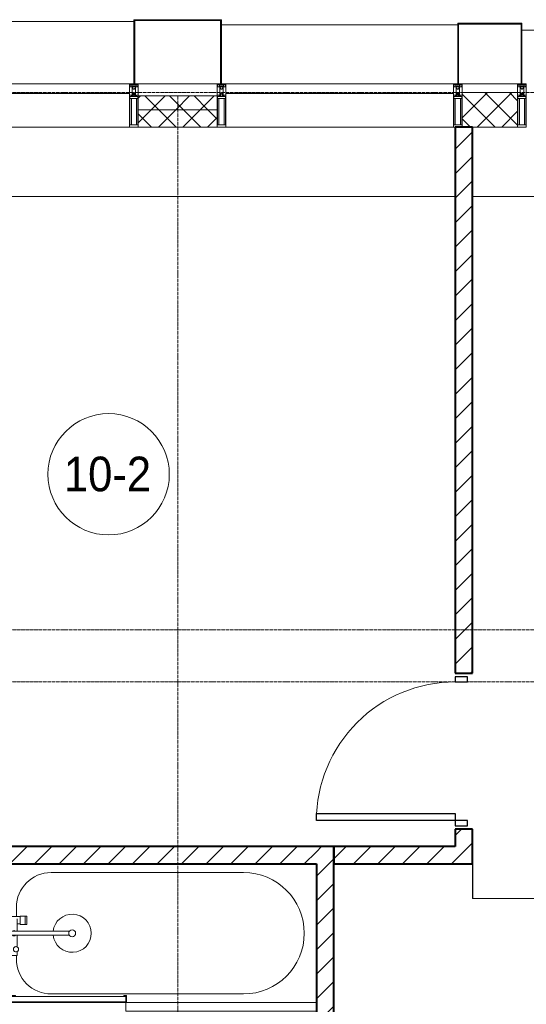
# Model space of a CAD drawing. Header units: millimetres. Extents: x 5617 to 137814, y 7718 to 189336.
# Tile 81 of 97: x 64344 to 67265, y 27840 to 33520. Entities that reach past the tile are written whole.
import ezdxf

# ---------------------------------------------------------------- set-up
doc = ezdxf.new("R2010")
doc.units = ezdxf.units.MM
doc.linetypes.add('ADSK_Линия сетки', pattern=[25, 20, -2.5, 0, -2.5])
doc.linetypes.add('Линия сетки', pattern=[25, 20, -2.5, 0, -2.5])
for name, color, linetype, lineweight in [('Двери', 7, 'Continuous', 18), ('Импосты витража', 7, 'Continuous', 18), ('Колонны', 7, 'Continuous', 18), ('Марки помещений', 7, 'Continuous', 20), ('Мебель', 7, 'Continuous', 18), ('Оси', 7, 'Continuous', 9), ('Панели витража', 7, 'Continuous', 18), ('Перекрытия', 7, 'Continuous', 18), ('Сантехнические приборы', 7, 'Continuous', 18), ('Стены', 7, 'Continuous', 18), ('Стены разрез', 7, 'Continuous', 40), ('Стены штриховка', 7, 'Continuous', 40), ('Элементы узлов', 7, 'Continuous', 18)]:
    doc.layers.add(name, color=color, linetype=linetype, lineweight=lineweight)
doc.styles.add('Arial_3', font='arial.ttf', dxfattribs={"width": 0.9, "height": 200})
pattern_1 = [(45, (0, 0), (-70.71068, 70.71068), [])]
pattern_2 = [(45, (0, 0), (-70.71068, 70.71068), []), (135, (0, 0), (-70.71068, -70.71068), [])]

# ---------------------------------------------------------------- blocks, each defined once
blk = doc.blocks.new('MR_Ванна - Санузел с ванной_1800x800-2638737-МКСС_К4_L12_41_700_')
at = {"layer": 'Сантехнические приборы', "color": 253, "true_color": 0xaaaaaa}
for p, q in [((210, 800.1), (195, 800.1)), ((195, 800.1), (195, 760)), ((210, 795.1), (210, 800.1)), ((210, 800), (885, 800)), ((900, 800), (885, 800)), ((885, 800), (885, 795.1)), ((900, 760), (900, 800)), ((630, 750), (-480, 750)), ((195, 760), (210, 760)), ((200, 765), (200, 795.1)), ((200, 795.1), (210, 795.1)), ((200, 795.1), (200, 765)), ((895, 795.1), (200, 795.1)), ((210, 765), (200, 765)), ((200, 765), (895, 765)), ((210, 760), (210, 765)), ((895, 765), (835, 765)), ((835, 765), (835, 760)), ((835, 760), (900, 760)), ((885, 795.1), (895, 795.1)), ((895, 795.1), (895, 765)), ((895, 765), (895, 795.1)), ((900, 760), (900, 509.8)), ((826.3, 529.1), (858, 529.1)), ((826.3, 505.7), (826.3, 529.1)), ((830, 529.1), (830, 550)), ((858, 529.1), (858, 411.3)), ((826.3, 411.3), (826.3, 478.7)), ((858, 493.3), (866, 493.3)), ((858, 466.4), (858, 493.3)), ((866, 466.4), (858, 466.4)), ((866, 496), (880, 496)), ((866, 464), (866, 496)), ((866, 493.3), (866, 466.4)), ((880, 464), (866, 464)), ((880, 509.8), (900, 509.8)), ((880, 450), (880, 509.8)), ((880, 496), (880, 464)), ((900, 509.8), (900, 450)), ((524.9, 411.3), (880, 411.3)), ((900, 450), (880, 450)), ((880, 411.3), (880, 388.7)), ((900, 450), (900, 360)), ((880, 388.7), (524.9, 388.7)), ((770.9, 301.9), (770.9, 348.9)), ((770.9, 348.9), (780, 348.9)), ((780, 301.9), (780, 348.9)), ((780, 348.9), (807.5, 348.9)), ((780, 348.9), (780, 301.9)), ((807.5, 348.9), (807.5, 301.9)), ((807.5, 303.8), (807.5, 346.6)), ((807.5, 346.6), (826.3, 346.6)), ((826.3, 316.7), (826.3, 388.7)), ((858, 388.7), (858, 316.7)), ((858, 316.7), (858, 343.6)), ((858, 343.6), (866, 343.6)), ((866, 314), (866, 346)), ((866, 346), (880, 346)), ((866, 343.6), (866, 316.7)), ((880, 300.2), (880, 360)), ((880, 360), (900, 360)), ((880, 346), (880, 314)), ((900, 360), (900, 300.2)), ((780, 301.9), (770.9, 301.9)), ((807.5, 301.9), (780, 301.9)), ((858, 303.8), (807.5, 303.8)), ((830, 250), (830, 303.8)), ((858, 316.7), (858, 303.8)), ((866, 316.7), (858, 316.7)), ((880, 314), (866, 314)), ((900, 300.2), (880, 300.2)), ((900, 300.2), (900, 0)), ((-480, 50), (630, 50))]:
    blk.add_line(p, q, dxfattribs=at)
for centre, radius, start, end in [((-480, 400), 350, 90, 270), ((630, 550), 200, 360, 90), ((508.5, 400), 110, 5.916, 354.084), ((832.8, 492.2), 15, 90, 270), ((832.8, 492.2), 15, 244.0483, 115.9517), ((832.8, 492.2), 15, 270, 90), ((508.5, 400), 20, 90, 270), ((508.5, 400), 20, 270, 90), ((508.5, 400), 20, 325.4667, 34.5333), ((843.9, 400), 15.5, 47.0093, 132.9907), ((843.9, 400), 15.5, 227.0093, 312.9907), ((630, 250), 200, 270, 360)]:
    blk.add_arc(centre, radius, start, end, dxfattribs=at)
blk = doc.blocks.new('MR_Зона обслуживания - MR_Зона обслуживания-2638739-МКСС_К4_L12_41_700_')
at = {"layer": 'Мебель', "lineweight": 9}
for p, q in [((550, 50), (-550, 50)), ((-550, 0), (545.1, 0)), ((550, 0.1), (550, 50))]:
    blk.add_line(p, q, dxfattribs=at)
blk = doc.blocks.new('A_DOR_Door - Вн_3_Одинарная_900x2100-3250834-МКСС_К4_L12_41_700_')
at = {"layer": 'Двери', "color": 253, "lineweight": 30, "true_color": 0xaaaaaa}
for p, q in [((-400, 50), (-400, 850)), ((-400, 850), (-360, 850)), ((-400, 50), (-400, 850)), ((-360, 850), (-360, 50)), ((-430, 50), (-430, -20)), ((-400, 50), (-430, 50)), ((-360, 50), (-400, 50)), ((-400, -20), (-400, 50)), ((430, 50), (400, 50)), ((400, 50), (400, -20)), ((430, -20), (430, 50)), ((-430, -20), (-400, -20)), ((400, -20), (430, -20))]:
    blk.add_line(p, q, dxfattribs=at)
at = {"layer": 'Двери', "color": 254, "lineweight": 9, "true_color": 0xd4d4d4}
blk.add_arc((-400, 50), 800, 360, 90, dxfattribs=at)
blk = doc.blocks.new('135_SLK_K4_AR_rvt-1-МКСС_К4_L12_41_700_')
at = {"layer": 'Стены разрез', "lineweight": 9, "true_color": 0xaaaaaa}
h = blk.add_hatch(dxfattribs=at)
h.set_pattern_fill('FP_3', color=253, style=0, pattern_type=2)
h.set_pattern_definition(pattern_1)
h.paths.add_polyline_path([(131250, 28650), (131250, 28850), (131150, 28850), (131150, 28650)])
h.paths.add_polyline_path([(131250, 29750), (131250, 32900), (131150, 32900), (131150, 29750)])
h = blk.add_hatch(dxfattribs=at)
h.set_pattern_fill('FP_3', color=253, style=0, pattern_type=2)
h.set_pattern_definition(pattern_1)
h.paths.add_polyline_path([(130350, 28650), (130350, 28750), (128500, 28750), (128500, 28650), (130218.7, 28650)])
h = blk.add_hatch(dxfattribs=at)
h.set_pattern_fill('FP_3', color=253, style=0, pattern_type=2)
h.set_pattern_definition(pattern_1)
h.paths.add_polyline_path([(130350, 26350), (130450, 26350), (130450, 26950), (130350, 26950), (130350, 26544)])
h.paths.add_polyline_path([(130450, 27750), (130450, 28750), (130350, 28750), (130350, 27750)])
h = blk.add_hatch(dxfattribs=at)
h.set_pattern_fill('FP_3', color=253, style=0, pattern_type=2)
h.set_pattern_definition(pattern_1)
h.paths.add_polyline_path([(130450, 28650), (131150, 28650), (131150, 28750), (130450, 28750)])
at = {"layer": 'Перекрытия', "color": 253, "true_color": 0xaaaaaa}
for p, q in [((131150, 32500), (128000, 32500)), ((136150, 32500), (131250, 32500))]:
    blk.add_line(p, q, dxfattribs=at)
at = {"layer": 'Стены', "color": 253, "true_color": 0xaaaaaa}
for p, q in [((131250.8, 28700), (131250, 28700)), ((131250.8, 28700), (131250.8, 28450.4)), ((131250, 28450.4), (131250, 28650)), ((131250, 28450.4), (131250, 28449.6)), ((132400, 28449.6), (131250, 28449.6)), ((131250.8, 28450.4), (132400, 28450.4))]:
    blk.add_line(p, q, dxfattribs=at)
at = {"layer": 'Стены разрез', "color": 253, "true_color": 0xaaaaaa}
for p, q in [((131250, 32900), (131150, 32900)), ((131150, 32900), (131150, 29750)), ((131250, 29750), (131250, 32900)), ((131150, 29750), (131250, 29750)), ((131250, 28850), (131150, 28850)), ((131150, 28850), (131150, 28750)), ((131250, 28650), (131250, 28850)), ((130350, 28750), (128500, 28750)), ((130450, 28750), (130350, 28750)), ((130450, 27750), (130450, 28750)), ((131150, 28750), (130450, 28750)), ((130450, 28750), (130450, 28650)), ((128500, 28650), (130350, 28650)), ((130350, 28650), (130350, 27750)), ((130450, 28650), (131150, 28650)), ((131150, 28650), (131250, 28650))]:
    blk.add_line(p, q, dxfattribs=at)
at = {"layer": 'Двери', "color": 253, "lineweight": 18, "true_color": 0xaaaaaa, "rotation": 90}
blk.add_blockref('A_DOR_Door - Вн_3_Одинарная_900x2100-3250834-МКСС_К4_L12_41_700_', (131200, 29300), dxfattribs=at)
at = {"layer": 'Мебель', "color": 253, "lineweight": 18, "true_color": 0xaaaaaa, "rotation": 180}
blk.add_blockref('MR_Зона обслуживания - MR_Зона обслуживания-2638739-МКСС_К4_L12_41_700_', (129800, 27850), dxfattribs=at)
at = {"layer": 'Сантехнические приборы', "color": 253, "lineweight": 18, "true_color": 0xaaaaaa, "rotation": 180}
blk.add_blockref('MR_Ванна - Санузел с ванной_1800x800-2638737-МКСС_К4_L12_41_700_', (129450, 28650), dxfattribs=at)
blk = doc.blocks.new('System Panel - A_PAN_Glass-7513417-МКСС_К4_L12_41_700_')
at = {"layer": 'Панели витража', "color": 253, "lineweight": 5, "true_color": 0xaaaaaa}
for p, q in [((656.25, 0), (-656.25, 0)), ((-656.25, 0), (-656.25, -55)), ((656.25, -55), (656.25, 0)), ((-656.25, -55), (656.25, -55))]:
    blk.add_line(p, q, dxfattribs=at)
blk = doc.blocks.new('Rectangular Mullion - R_StandardFrame_50Wx250H-V85-МКСС_К4_L12_41_700_')
at = {"layer": 'Импосты витража', "color": 253, "lineweight": 5, "true_color": 0xaaaaaa}
blk.add_line((132872.5, 32900), (131560, 32900), dxfattribs=at)
blk = doc.blocks.new('Rectangular Mullion - 50Wx250H-2623690-МКСС_К4_L12_41_700_')
at = {"layer": 'Элементы узлов', "color": 253, "lineweight": 5, "true_color": 0xaaaaaa}
for p, q in [((-25, 65.2), (-25, 250)), ((-25, 250), (0, 250)), ((-23, 237.3), (0, 237.3)), ((-23, 237.3), (-23, 73.6)), ((-14.9, 84), (-14.9, 237.3)), ((25, 250), (0, 250)), ((23, 237.3), (0, 237.3)), ((14.9, 84), (14.9, 237.3)), ((23, 237.3), (23, 73.6)), ((25, 65.2), (25, 250)), ((-14, 65.2), (-25, 65.2)), ((0, 84), (-23, 84)), ((-0.5, 73.6), (-23, 73.6)), ((-14, 71.3), (-14, 65.2)), ((-10, 71.3), (-14, 71.3)), ((-10, 53), (-10, 71.3)), ((-7, 65.2), (-5.9, 67.3)), ((-7, 65.2), (-7, 54.7)), ((-4.1, 67.3), (-5.9, 67.3)), ((-4.1, 67.3), (-2.9, 65.1)), ((-2.9, 65.1), (-2.9, 54.6)), ((0, 84), (23, 84)), ((0.5, 73.6), (23, 73.6)), ((4.1, 67.3), (2.9, 65.1)), ((2.9, 65.1), (2.9, 54.6)), ((4.1, 67.3), (5.9, 67.3)), ((7, 65.2), (5.9, 67.3)), ((7, 65.2), (7, 54.7)), ((10, 71.3), (14, 71.3)), ((10, 53), (10, 71.3)), ((14, 71.3), (14, 65.2)), ((14, 65.2), (25, 65.2)), ((-23.8, 14.6), (-25, 14.2)), ((-25, 0), (-25, 14.2)), ((-22.3, 17), (-23.8, 17)), ((-23.8, 17), (-23.8, 14.6)), ((-22.5, 10.6), (-23.8, 14.6)), ((-22.5, 10.6), (-23.7, 9.9)), ((-23.7, 1.3), (-23.7, 9.9)), ((-23.7, 1.3), (-11.8, 1.3)), ((-23.2, 10.2), (-22.5, 8)), ((-22.5, 8), (-22.5, 4.5)), ((-21.3, 4.5), (-22.5, 4.5)), ((-22.3, 17), (-22.3, 16)), ((-22.3, 16), (-21.3, 16)), ((-19, 17.6), (-21.3, 16)), ((-21.3, 4.5), (-21.3, 6.5)), ((-21.3, 6.5), (-14.2, 6.5)), ((-18.4, 16.6), (-19, 17.6)), ((-7.4, 16.6), (-18.4, 16.6)), ((-14.2, 6.5), (-14.2, 4.5)), ((-13.2, 4.5), (-14.2, 4.5)), ((-13.2, 4.5), (-12.2, 7.2)), ((-12.7, 7.6), (-11.3, 11.4)), ((-12.7, 7.6), (-11.8, 6.9)), ((-12.2, 9), (-12.2, 14.8)), ((-12.2, 14.8), (0, 14.8)), ((-11.8, 1.3), (-11.8, 6.9)), ((-10.5, 11.2), (-11.3, 11.4)), ((-10.5, 1.5), (-10.5, 11.2)), ((-4.8, 1.5), (-10.5, 1.5)), ((-8.7, 53), (-10, 53)), ((-10, 53), (-10, 17)), ((-10, 17), (-7.5, 17)), ((-8.7, 53), (-7, 54.7)), ((-8.5, 23), (-1.5, 30)), ((-8.5, 18.5), (-8.5, 23)), ((-7.5, 18.5), (-8.5, 18.5)), ((-7.5, 17), (-7.5, 18.5)), ((-7.4, 18), (-7.4, 16.6)), ((-2.6, 18), (-7.4, 18)), ((0, 8), (-4.8, 8)), ((-4.8, 1.5), (-4.8, 8)), ((-1.3, 53), (-2.9, 54.6)), ((-2.6, 18), (-2.6, 16.8)), ((-2.6, 16.8), (0, 16.8)), ((-1.5, 30), (0, 30)), ((0, 53), (-1.3, 53)), ((0, 53), (1.3, 53)), ((1.5, 30), (0, 30)), ((2.6, 16.8), (0, 16.8)), ((0, 14.8), (0, 16.8)), ((0, 14.8), (0, 16.8)), ((12.2, 14.8), (0, 14.8)), ((0, 0), (0, 8)), ((0, 8), (4.8, 8)), ((0, 0), (0, 8)), ((1.3, 53), (2.9, 54.6)), ((8.5, 23), (1.5, 30)), ((2.6, 18), (2.6, 16.8)), ((2.6, 18), (7.4, 18)), ((4.8, 1.5), (4.8, 8)), ((4.8, 1.5), (10.5, 1.5)), ((8.7, 53), (7, 54.7)), ((7.4, 18), (7.4, 16.6)), ((7.4, 16.6), (18.4, 16.6)), ((7.5, 18.5), (8.5, 18.5)), ((7.5, 17), (7.5, 18.5)), ((10, 17), (7.5, 17)), ((8.5, 18.5), (8.5, 23)), ((8.7, 53), (10, 53)), ((10, 53), (10, 17)), ((10.5, 11.2), (11.3, 11.4)), ((10.5, 1.5), (10.5, 11.2)), ((12.7, 7.6), (11.3, 11.4)), ((12.7, 7.6), (11.8, 6.9)), ((11.8, 1.3), (11.8, 6.9)), ((23.7, 1.3), (11.8, 1.3)), ((12.2, 9), (12.2, 14.8)), ((13.2, 4.5), (12.2, 7.2)), ((13.2, 4.5), (14.2, 4.5)), ((21.3, 6.5), (14.2, 6.5)), ((14.2, 6.5), (14.2, 4.5)), ((18.4, 16.6), (19, 17.6)), ((19, 17.6), (21.3, 16)), ((22.3, 16), (21.3, 16)), ((21.3, 4.5), (21.3, 6.5)), ((21.3, 4.5), (22.5, 4.5)), ((22.3, 17), (22.3, 16)), ((22.3, 17), (23.8, 17)), ((22.5, 10.6), (23.8, 14.6)), ((22.5, 10.6), (23.7, 9.9)), ((23.2, 10.2), (22.5, 8)), ((22.5, 8), (22.5, 4.5)), ((23.7, 1.3), (23.7, 9.9)), ((23.8, 17), (23.8, 14.6)), ((23.8, 14.6), (25, 14.2)), ((25, 0), (25, 14.2)), ((-25, 0), (0, 0)), ((25, 0), (0, 0))]:
    blk.add_line(p, q, dxfattribs=at)
for centre, start, end in [((-0.5, 73.1), 360, 90), ((0.5, 73.1), 90, 180)]:
    blk.add_arc(centre, 0.5, start, end, dxfattribs=at)
blk = doc.blocks.new('Rectangular Mullion - R_StandardFrame_50Wx250H-V84-МКСС_К4_L12_41_700_')
at = {"layer": 'Импосты витража', "color": 253, "lineweight": 5, "true_color": 0xaaaaaa}
for p, q in [((-25, 0), (-25, 250)), ((-25, 250), (25, 250)), ((25, 250), (25, 0)), ((0, 0), (-25, 0)), ((25, 0), (5, 0))]:
    blk.add_line(p, q, dxfattribs=at)
blk = doc.blocks.new('Rectangular Mullion - R_StandardFrame_50Wx250H-7511672-МКСС_К4_L12_41_700_')
at = {"layer": 'Импосты витража', "color": 253, "lineweight": 5, "true_color": 0xaaaaaa}
for p, q in [((-25, 0), (-25, 250)), ((-25, 250), (25, 250)), ((25, 250), (25, 0)), ((-5, 0), (-25, 0)), ((25, 0), (0, 0))]:
    blk.add_line(p, q, dxfattribs=at)
blk = doc.blocks.new('Rectangular Mullion - R_StandardFrame_50Wx250H-V86-МКСС_К4_L12_41_700_')
at = {"layer": 'Импосты витража', "color": 253, "lineweight": 5, "true_color": 0xaaaaaa}
blk.add_line((129272.5, 32900), (128000, 32900), dxfattribs=at)
blk = doc.blocks.new('A_SLK_PAN_Type1 - Прямой тип панели-6538182-МКСС_К4_L12_41_700_')
at = {"layer": 'Колонны', "lineweight": 5}
for p, q in [((-247.5, 0), (-252.5, 0)), ((-252.5, 0), (-252.5, -370)), ((-247.5, -365), (-247.5, 0)), ((227.5, 0), (-227.5, 0)), ((247.5, 0), (247.5, -365)), ((252.5, 0), (247.5, 0)), ((252.5, -370), (252.5, 0)), ((-252.5, -370), (252.5, -370)), ((247.5, -365), (-247.5, -365))]:
    blk.add_line(p, q, dxfattribs=at)
blk = doc.blocks.new('A_SLK_PAN_Type1 - Прямой тип панели-6538183-МКСС_К4_L12_41_700_')
at = {"layer": 'Колонны', "lineweight": 5}
for p, q in [((-180, 0), (-185, 0)), ((-185, 0), (-185, -350)), ((-180, -345), (-180, 0)), ((160, 0), (-160, 0)), ((180, 0), (180, -345)), ((185, 0), (180, 0)), ((185, -350), (185, 0)), ((-185, -350), (185, -350)), ((180, -345), (-180, -345))]:
    blk.add_line(p, q, dxfattribs=at)
blk = doc.blocks.new('A_OGR_PAN_Отлив - A_OGR_PAN_Отлив-6265469-МКСС_К4_L12_41_700_')
at = {"layer": 'Колонны', "color": 253, "lineweight": 5, "true_color": 0xaaaaaa}
blk.add_line((681.25, 310), (-681.25, 310), dxfattribs=at)
blk = doc.blocks.new('A_OGR_PAN_Отлив - A_OGR_PAN_Отлив-6266219-МКСС_К4_L12_41_700_')
at = {"layer": 'Колонны', "color": 253, "lineweight": 5, "true_color": 0xaaaaaa}
blk.add_line((681.25, 340), (-681.25, 340), dxfattribs=at)
blk = doc.blocks.new('A_OGR_PAN_Отлив - A_OGR_PAN_Отлив-6266109-МКСС_К4_L12_41_700_')
at = {"layer": 'Колонны', "color": 253, "lineweight": 5, "true_color": 0xaaaaaa}
blk.add_line((681.25, 360), (-681.25, 360), dxfattribs=at)
blk = doc.blocks.new('135_SLK_K4_AR_FCD_rvt-1-МКСС_К4_L12_41_700_')
at = {"layer": 'Стены разрез', "lineweight": 5, "true_color": 0xaaaaaa}
h = blk.add_hatch(dxfattribs=at)
h.set_pattern_fill('FP_4', color=253, style=0, pattern_type=2)
h.set_pattern_definition(pattern_2)
h.paths.add_polyline_path([(129777.5, 33000), (129777.5, 33080), (129322.5, 33080), (129322.5, 33000)])
h = blk.add_hatch(dxfattribs=at)
h.set_pattern_fill('FP_4', color=253, style=0, pattern_type=2)
h.set_pattern_definition(pattern_2)
h.paths.add_polyline_path([(131510, 32900), (131510, 33100), (131190, 33100), (131190, 32900)])
h = blk.add_hatch(dxfattribs=at)
h.set_pattern_fill('FP_4', color=253, style=0, pattern_type=2)
h.set_pattern_definition(pattern_2)
h.paths.add_polyline_path([(129777.5, 32900), (129777.5, 33000), (129322.5, 33000), (129322.5, 32900)])
at = {"layer": 'Стены разрез', "color": 253, "lineweight": 9, "true_color": 0xaaaaaa}
for p, q in [((129777.5, 33080), (129322.5, 33080)), ((129322.5, 33080), (129322.5, 32900)), ((129777.5, 32900), (129777.5, 33080)), ((131510, 33100), (131190, 33100)), ((131190, 33100), (131190, 32900)), ((131510, 32900), (131510, 33100)), ((129322.5, 32900), (129777.5, 32900)), ((131190, 32900), (131510, 32900))]:
    blk.add_line(p, q, dxfattribs=at)
at = {"layer": 'Стены штриховка', "color": 253, "lineweight": 9, "true_color": 0xaaaaaa}
blk.add_line((129777.5, 33000), (129322.5, 33000), dxfattribs=at)
at = {"layer": 'Импосты витража', "color": 253, "lineweight": 5, "true_color": 0xaaaaaa, "extrusion": (0, 0, -1), "rotation": 180}
for name, p in [('Rectangular Mullion - 50Wx250H-2623690-МКСС_К4_L12_41_700_', (-129297.5, 33150)), ('Rectangular Mullion - R_StandardFrame_50Wx250H-V84-МКСС_К4_L12_41_700_', (-129297.5, 33150)), ('Rectangular Mullion - 50Wx250H-2623690-МКСС_К4_L12_41_700_', (-129802.5, 33150)), ('Rectangular Mullion - R_StandardFrame_50Wx250H-7511672-МКСС_К4_L12_41_700_', (-129802.5, 33150)), ('Rectangular Mullion - 50Wx250H-2623690-МКСС_К4_L12_41_700_', (-131165, 33150)), ('Rectangular Mullion - R_StandardFrame_50Wx250H-V84-МКСС_К4_L12_41_700_', (-131165, 33150)), ('Rectangular Mullion - 50Wx250H-2623690-МКСС_К4_L12_41_700_', (-131535, 33150)), ('Rectangular Mullion - R_StandardFrame_50Wx250H-7511672-МКСС_К4_L12_41_700_', (-131535, 33150))]:
    blk.add_blockref(name, p, dxfattribs=at)
at = {"layer": 'Импосты витража', "color": 253, "lineweight": 5, "true_color": 0xaaaaaa}
for name, p in [('Rectangular Mullion - R_StandardFrame_50Wx250H-V86-МКСС_К4_L12_41_700_', (0, 0)), ('Rectangular Mullion - R_StandardFrame_50Wx250H-V85-МКСС_К4_L12_41_700_', (-1732.5, 0))]:
    blk.add_blockref(name, p, dxfattribs=at)
at = {"layer": 'Колонны', "color": 253, "lineweight": 5, "true_color": 0xaaaaaa, "rotation": 180}
for name, p in [('A_SLK_PAN_Type1 - Прямой тип панели-6538182-МКСС_К4_L12_41_700_', (129550, 33150)), ('A_SLK_PAN_Type1 - Прямой тип панели-6538183-МКСС_К4_L12_41_700_', (131350, 33150))]:
    blk.add_blockref(name, p, dxfattribs=at)
at = {"layer": 'Колонны', "color": 253, "lineweight": 5, "true_color": 0xaaaaaa}
for name, p in [('A_OGR_PAN_Отлив - A_OGR_PAN_Отлив-6266109-МКСС_К4_L12_41_700_', (128616.3, 33150)), ('A_OGR_PAN_Отлив - A_OGR_PAN_Отлив-6266219-МКСС_К4_L12_41_700_', (130483.8, 33150)), ('A_OGR_PAN_Отлив - A_OGR_PAN_Отлив-6265469-МКСС_К4_L12_41_700_', (132216.3, 33150))]:
    blk.add_blockref(name, p, dxfattribs=at)
at = {"layer": 'Панели витража', "color": 253, "lineweight": 5, "true_color": 0xaaaaaa}
for p in [(128616.3, 33150), (130483.8, 33150)]:
    blk.add_blockref('System Panel - A_PAN_Glass-7513417-МКСС_К4_L12_41_700_', p, dxfattribs=at)
blk = doc.blocks.new('050_Марка_Помещение - Номер-620969-МКСС_К4_L12_41_700_')
at = {"layer": 'Марки помещений'}
blk.add_circle((0, 0), 3.5, dxfattribs=at)

msp = doc.modelspace()

# ---------------------------------------------------------------- linework, layer by layer
at = {"layer": 'Оси', "linetype": 'ADSK_Линия сетки'}
for p, q in [((72455.4, 33100), (25603.7, 33100)), ((72455.4, 30000), (26873.7, 30000)), ((72455.4, 29700), (25603.7, 29700))]:
    msp.add_line(p, q, dxfattribs=at)
at = {"layer": 'Оси', "linetype": 'Линия сетки'}
msp.add_line((65255.4, 12025.7), (65255.4, 33080), dxfattribs=at)

# ---------------------------------------------------------------- block references
at = {"lineweight": 5}
for name in ['135_SLK_K4_AR_FCD_rvt-1-МКСС_К4_L12_41_700_', '135_SLK_K4_AR_rvt-1-МКСС_К4_L12_41_700_']:
    msp.add_blockref(name, (-64294.6, 0), dxfattribs=at)
at = {"layer": 'Марки помещений', "xscale": 99.99999999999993, "yscale": 99.99999999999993, "zscale": 99.99999999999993}
msp.add_blockref('050_Марка_Помещение - Номер-620969-МКСС_К4_L12_41_700_', (64857, 30897.6), dxfattribs=at)

# ---------------------------------------------------------------- texts
at = {"layer": 'Марки помещений', "lineweight": 9, "insert": (64598.9, 30999.3), "char_height": 200, "width": 620.506, "attachment_point": 1, "style": 'Arial_3'}
msp.add_mtext('10-2', dxfattribs=at)

doc.saveas('drawing.dxf')
